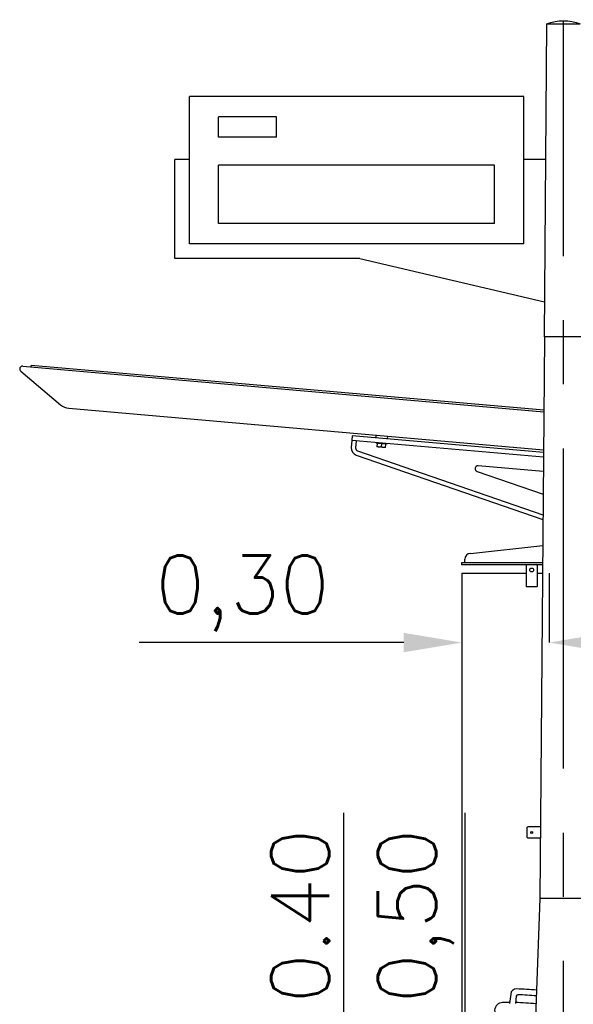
# Model space of a CAD drawing. Header units: millimetres. Extents: x 96940 to 101272, y 432237 to 434659.
# Tile 98 of 256: x 97680.73 to 97682.63, y 432611.73 to 432615.12. Entities that reach past the tile are written whole.
import ezdxf

# ---------------------------------------------------------------- set-up
doc = ezdxf.new("R2010")
doc.units = ezdxf.units.MM
doc.linetypes.add('CENTER', pattern=[35.225022, 22.015639, -4.403128, 4.403128, -4.403128])
doc.layers.add('R_BN_N_T_Halte_Dreismast', color=7, linetype='Continuous', lineweight=25)
for name, color, linetype in [('R_BN_T_N_Halte_Bemating', 1, 'Continuous'), ('R_BN_T_N_Halte_Blindengeleidelijn', 9, 'Continuous'), ('R_BN_T_N_Tramplus abri 2e generatie', 7, 'Continuous')]:
    doc.layers.add(name, color=color, linetype=linetype)
doc.styles.get("Standard").update_dxf_attribs({"font": 'romans.shx'})
doc.dimstyles.new('RET 1-500', dxfattribs={"dimtxt": 1, "dimasz": 1, "dimexe": 0.3, "dimexo": 0, "dimgap": 0.3, "dimtad": 1, "dimdec": 3, "dimzin": 1, "dimtxsty": 'Standard', "dimcen": 0, "dimclrd": 1, "dimclre": 1, "dimclrt": 7, "dimaunit": 2, "dimadec": 4, "dimazin": 0, "dimtfac": 1, "dimtdec": 3, "dimtofl": 0, "dimtmove": 0, "dimatfit": 0, "dimfxl": 1, "dimarcsym": 0})

# ---------------------------------------------------------------- blocks, each defined once
blk = doc.blocks.new('DREIS zijaanzicht')
at = {"layer": 'R_BN_N_T_Halte_Dreismast', "color": 1, "linetype": 'CENTER', "ltscale": 0.05}
blk.add_line((0, -0.5), (0, 3.8316), dxfattribs=at)
at = {"layer": 'R_BN_N_T_Halte_Dreismast'}
for p, q in [((0.0572, 3.821), (-0.0572, 3.821)), ((0.0657, 2.745), (0.0572, 3.821)), ((0.1368, 3.571), (1.2868, 3.571)), ((0.1368, 3.065), (0.1368, 3.571)), ((1.2868, 3.065), (1.2868, 3.571)), ((0.9868, 3.501), (1.1868, 3.501)), ((0.9868, 3.431), (0.9868, 3.501)), ((1.1868, 3.431), (1.1868, 3.501)), ((0.9868, 3.431), (1.1868, 3.431)), ((0.0609, 3.3552), (0.1372, 3.3552)), ((1.2872, 3.3552), (1.3372, 3.3552)), ((1.3368, 3.015), (1.3368, 3.3552)), ((0.2368, 3.135), (0.2368, 3.335)), ((0.2368, 3.335), (1.1868, 3.335)), ((1.1868, 3.135), (1.1868, 3.335)), ((0.2368, 3.135), (1.1868, 3.135)), ((0.1368, 3.065), (1.2868, 3.065)), ((0.7, 3.015), (0.0652, 2.865)), ((0.7, 3.015), (1.3368, 3.015)), ((-0.0657, 2.745), (0.0657, 2.745)), ((0.0657, 2.745), (0.081, 0.815)), ((-0.081, 0.815), (0.081, 0.815)), ((0.081, 0.815), (0.1085, 0.065))]:
    blk.add_line(p, q, dxfattribs=at)
blk.add_arc((0, 3.6723), 0.1593, 68.9815, 111.0185, dxfattribs=at)
blk = doc.blocks.new('*D521')
at = {"layer": 'Defpoints', "color": 0, "transparency": 16777216}
for p in [(97682.5968, 432611.2824), (97682.2583, 432610.7824), (97682.5968, 432610.7824)]:
    blk.add_point(p, dxfattribs=at)
at = {"layer": 'R_BN_T_N_Halte_Bemating', "color": 1, "lineweight": -2, "transparency": 16777216}
for p, q in [((97682.2583, 432611.4824), (97682.2583, 432612.3919)), ((97682.5968, 432611.2824), (97682.2583, 432611.2824)), ((97682.5968, 432610.7824), (97682.2583, 432610.7824)), ((97682.2583, 432610.5824), (97682.2583, 432610.3824))]:
    blk.add_line(p, q, dxfattribs=at)
at = {"layer": 'R_BN_T_N_Halte_Bemating', "color": 1, "transparency": 16777216}
for points in [[(97682.225, 432611.4824), (97682.2917, 432611.4824), (97682.2583, 432611.2824)], [(97682.225, 432610.5824), (97682.2917, 432610.5824), (97682.2583, 432610.7824)]]:
    blk.add_solid(points, dxfattribs=at)
at = {"layer": 'R_BN_T_N_Halte_Bemating', "color": 7, "transparency": 16777216, "insert": (97682.0893, 432612.0371), "char_height": 0.2, "attachment_point": 5, "rotation": 90}
blk.add_mtext('0,50', dxfattribs=at)
blk = doc.blocks.new('*D522')
at = {"layer": 'Defpoints', "color": 0, "transparency": 16777216}
for p in [(97682.4883, 432611.2827), (97681.841, 432610.8594), (97682.4883, 432610.8594)]:
    blk.add_point(p, dxfattribs=at)
at = {"layer": 'R_BN_T_N_Halte_Bemating', "color": 1, "lineweight": -2, "transparency": 16777216}
for p, q in [((97681.841, 432611.4827), (97681.841, 432612.3922)), ((97682.4883, 432611.2827), (97681.841, 432611.2827)), ((97682.4883, 432610.8594), (97681.841, 432610.8594)), ((97681.841, 432610.6594), (97681.841, 432610.4594))]:
    blk.add_line(p, q, dxfattribs=at)
at = {"layer": 'R_BN_T_N_Halte_Bemating', "color": 1, "transparency": 16777216}
for points in [[(97681.8077, 432611.4827), (97681.8744, 432611.4827), (97681.841, 432611.2827)], [(97681.8077, 432610.6594), (97681.8744, 432610.6594), (97681.841, 432610.8594)]]:
    blk.add_solid(points, dxfattribs=at)
at = {"layer": 'R_BN_T_N_Halte_Bemating', "color": 7, "transparency": 16777216, "insert": (97681.691, 432612.0375), "char_height": 0.2, "attachment_point": 5, "rotation": 90}
blk.add_mtext('0.40', dxfattribs=at)
blk = doc.blocks.new('*D732')
at = {"layer": 'Defpoints', "color": 0, "transparency": 16777216}
for p in [(97682.2474, 432613.2154), (97682.5474, 432613.2154), (97682.5474, 432612.9769)]:
    blk.add_point(p, dxfattribs=at)
at = {"layer": 'R_BN_T_N_Halte_Bemating', "color": 1, "lineweight": -2, "transparency": 16777216}
for p, q in [((97682.2474, 432613.2154), (97682.2474, 432612.9769)), ((97682.5474, 432613.2154), (97682.5474, 432612.9769)), ((97682.0474, 432612.9769), (97681.1379, 432612.9769)), ((97682.7474, 432612.9769), (97682.9474, 432612.9769))]:
    blk.add_line(p, q, dxfattribs=at)
at = {"layer": 'R_BN_T_N_Halte_Bemating', "color": 1, "transparency": 16777216}
for points in [[(97682.0474, 432613.0103), (97682.0474, 432612.9436), (97682.2474, 432612.9769)], [(97682.7474, 432613.0103), (97682.7474, 432612.9436), (97682.5474, 432612.9769)]]:
    blk.add_solid(points, dxfattribs=at)
at = {"layer": 'R_BN_T_N_Halte_Bemating', "color": 7, "transparency": 16777216, "insert": (97681.4927, 432613.146), "char_height": 0.2, "attachment_point": 5}
blk.add_mtext('0,30', dxfattribs=at)

msp = doc.modelspace()

# ---------------------------------------------------------------- linework, layer by layer
at = {"layer": 'R_BN_T_N_Tramplus abri 2e generatie'}
for p, q in [((97680.73737, 432613.92694), (97682.5291, 432613.77019)), ((97680.76579, 432613.92596), (97680.7661, 432613.92945)), ((97682.52914, 432613.7752), (97680.7661, 432613.92945)), ((97680.73007, 432613.90932), (97680.86732, 432613.79415)), ((97680.8951, 432613.78265), (97682.52807, 432613.63978)), ((97681.87049, 432613.68736), (97681.86918, 432613.67241)), ((97682.52799, 432613.62983), (97681.87049, 432613.68736)), ((97681.95219, 432613.68021), (97681.95305, 432613.69009)), ((97681.99203, 432613.67672), (97681.9929, 432613.6866)), ((97681.86924, 432613.67177), (97681.86708, 432613.64708)), ((97681.86918, 432613.67241), (97682.52787, 432613.61479)), ((97681.88419, 432613.67046), (97681.86924, 432613.67177)), ((97681.88419, 432613.67046), (97681.88203, 432613.64577)), ((97681.95236, 432613.66514), (97681.9521, 432613.66215)), ((97681.98896, 432613.65892), (97681.9521, 432613.66215)), ((97681.95559, 432613.66184), (97681.9545, 432613.64939)), ((97681.98439, 432613.64677), (97681.9545, 432613.64939)), ((97681.98541, 432613.65843), (97681.95552, 432613.66104)), ((97681.97046, 432613.65974), (97681.96956, 432613.64942)), ((97681.98439, 432613.64677), (97681.98548, 432613.65923)), ((97681.98922, 432613.66191), (97681.98896, 432613.65892)), ((97681.88385, 432613.62126), (97682.52617, 432613.40009)), ((97681.88873, 432613.63544), (97682.52629, 432613.41591)), ((97682.52747, 432613.56463), (97682.30389, 432613.58419)), ((97682.29976, 432613.56477), (97682.52685, 432613.48658)), ((97682.27669, 432613.28309), (97682.52545, 432613.30998)), ((97682.24745, 432613.25235), (97682.525, 432613.25235)), ((97682.24745, 432613.24435), (97682.24745, 432613.25235)), ((97682.52493, 432613.24435), (97682.24745, 432613.24435)), ((97682.25745, 432613.25235), (97682.25745, 432613.2631)), ((97682.46963, 432613.24335), (97682.46808, 432613.24185)), ((97682.46808, 432613.24185), (97682.46808, 432613.16985)), ((97682.46995, 432613.24335), (97682.46995, 432613.24435)), ((97682.50495, 432613.24435), (97682.50495, 432613.24335)), ((97682.50526, 432613.24335), (97682.50681, 432613.24185)), ((97682.50681, 432613.24185), (97682.50681, 432613.16985)), ((97682.24745, 432613.21535), (97682.46808, 432613.21535)), ((97682.24745, 432613.21535), (97682.24745, 432611.43335)), ((97682.50681, 432613.21535), (97682.5247, 432613.21535)), ((97682.46963, 432613.16835), (97682.46808, 432613.16985)), ((97682.50526, 432613.16835), (97682.46963, 432613.16835)), ((97682.50526, 432613.16835), (97682.50681, 432613.16985)), ((97682.47245, 432612.34217), (97682.47395, 432612.34372)), ((97682.47245, 432612.30654), (97682.47245, 432612.34217)), ((97682.51779, 432612.34372), (97682.47395, 432612.34372)), ((97682.47245, 432612.30654), (97682.47395, 432612.30499)), ((97682.51749, 432612.30499), (97682.47395, 432612.30499)), ((97682.41525, 432611.76904), (97682.41132, 432611.737)), ((97682.43455, 432611.76208), (97682.43143, 432611.73669))]:
    msp.add_line(p, q, dxfattribs=at)
for points in [[(97681.96197, 432613.64874), (97681.96051, 432613.64892), (97681.95906, 432613.64921), (97681.95761, 432613.64961), (97681.95614, 432613.65011), (97681.95462, 432613.65072)], [(97681.96956, 432613.64942), (97681.96795, 432613.64908), (97681.96642, 432613.64884), (97681.96492, 432613.6487), (97681.96344, 432613.64866), (97681.96197, 432613.64874)], [(97681.97691, 432613.64743), (97681.97545, 432613.64761), (97681.974, 432613.6479), (97681.97255, 432613.6483), (97681.97108, 432613.6488), (97681.96956, 432613.64942)], [(97681.9845, 432613.64811), (97681.9829, 432613.64777), (97681.98136, 432613.64753), (97681.97987, 432613.64739), (97681.97838, 432613.64736), (97681.97691, 432613.64743)]]:
    msp.add_lwpolyline(points, dxfattribs=at)
for centre, radius in [((97682.48745, 432613.22635), 0.0065), ((97682.48745, 432612.32435), 0.00332)]:
    msp.add_circle(centre, radius, dxfattribs=at)
for centre, radius, start, end in [((97680.7365, 432613.91698), 0.01, 85, 230), ((97680.89946, 432613.83246), 0.05, 230, 265), ((97681.89199, 432613.6449), 0.025, 175, 251), ((97681.89199, 432613.6449), 0.01, 175, 251), ((97682.30302, 432613.57423), 0.01, 85, 251), ((97682.27745, 432613.2631), 0.02, 92.17474, 180), ((97682.4351, 432611.7666), 0.02, 88.42186, 173), ((97682.4045, 432610.65577), 1.13125, 84.93855, 88.42186), ((97682.43951, 432611.76147), 0.005, 88.18636, 173), ((97682.4045, 432610.65577), 1.11125, 84.8852, 88.18636), ((97682.38808, 432611.7119), 0.028, 90.89037, 263), ((97682.4045, 432610.65577), 1.08425, 89.6202, 90.89037), ((97682.4045, 432610.65577), 1.08425, 84.81005, 88.55731)]:
    msp.add_arc(centre, radius, start, end, dxfattribs=at)

# ---------------------------------------------------------------- block references
at = {"layer": 'R_BN_T_N_Halte_Blindengeleidelijn', "color": 6, "linetype": 'Continuous', "ltscale": 0.05, "xscale": -1}
msp.add_blockref('DREIS zijaanzicht', (97682.59684, 432611.28237), dxfattribs=at)

# ---------------------------------------------------------------- dimensions: what is measured, and where the dimension line sits
at = {"layer": 'R_BN_T_N_Halte_Bemating'}
dim = msp.add_linear_dim(base=(97682.54745, 432612.97693), p1=(97682.24745, 432613.21535), p2=(97682.54745, 432613.21535), dimstyle='RET 1-500', override={"dimtxt": 0.2, "dimasz": 0.2, "dimexe": 0, "dimgap": 0.05, "dimdec": 2}, dxfattribs=at)
dim.commit()
dim.dimension.update_dxf_attribs({"geometry": '*D732', "text_midpoint": (97681.49268, 432612.97693), "dimtype": 160})
dim = msp.add_linear_dim(base=(97681.84104, 432610.85935), p1=(97682.48834, 432611.28269), p2=(97682.48834, 432610.85935), angle=270, text='0.40', dimstyle='RET 1-500', override={"dimtxt": 0.2, "dimasz": 0.2, "dimexe": 0, "dimgap": 0.05, "dimdec": 2}, dxfattribs=at)
dim.commit()
dim.dimension.update_dxf_attribs({"geometry": '*D522', "text_midpoint": (97681.84104, 432612.03745), "dimtype": 161})
dim = msp.add_linear_dim(base=(97682.25833, 432610.78237), p1=(97682.59684, 432611.28237), p2=(97682.59684, 432610.78237), angle=270, dimstyle='RET 1-500', override={"dimtxt": 0.2, "dimasz": 0.2, "dimexe": 0, "dimgap": 0.05, "dimdec": 2}, dxfattribs=at)
dim.commit()
dim.dimension.update_dxf_attribs({"geometry": '*D521', "text_midpoint": (97682.25833, 432612.03713), "dimtype": 161})

doc.saveas('drawing.dxf')
